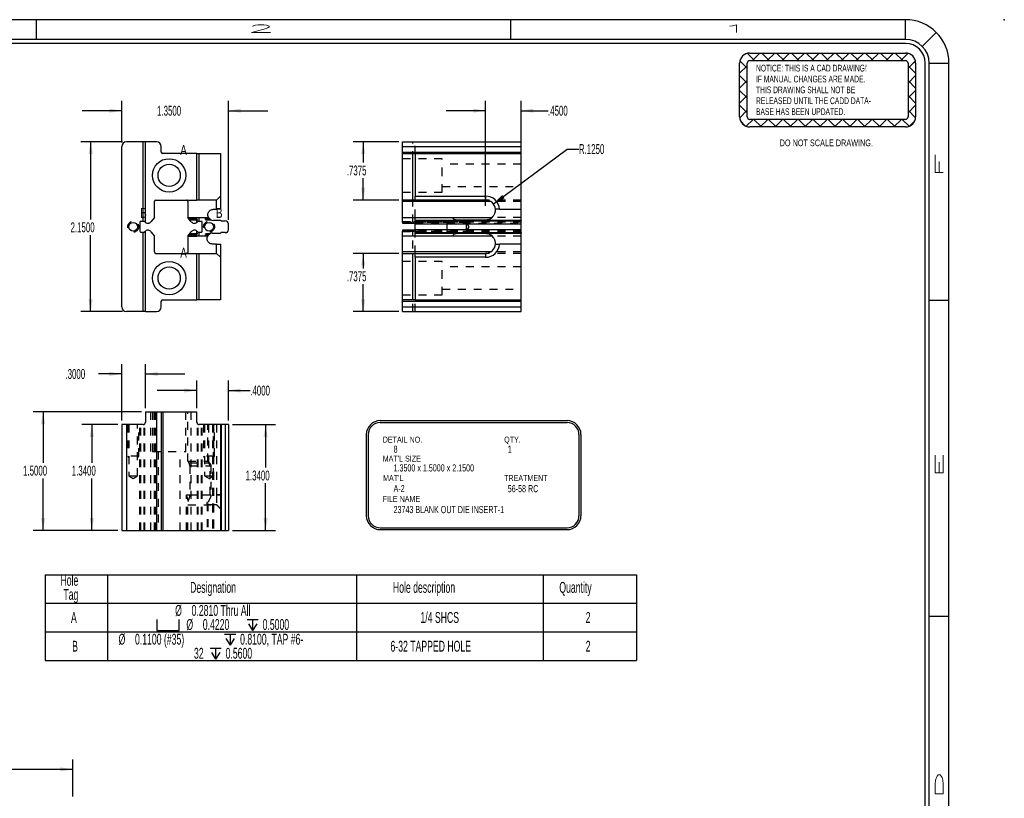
# Model space of a CAD drawing. Header units: inches. Extents: x 1802 to 2468, y -253 to -72.
# Tile 256 of 256: x 2129 to 2141, y -169 to -160. Entities that reach past the tile are written whole.
import ezdxf

# ---------------------------------------------------------------- set-up
doc = ezdxf.new("R2010")
doc.units = ezdxf.units.IN
doc.header["$LTSCALE"] = 0.5
doc.header["$MEASUREMENT"] = 0
doc.linetypes.add('HIDDEN', pattern=[0.225, 0.15, -0.075])
for name, color, linetype in [('DSS-M-S', 53, 'Continuous'), ('SID-M-D', 42, 'Continuous'), ('SID-M-H', 4, 'HIDDEN'), ('SID-M-M', 233, 'Continuous'), ('SID-M-S', 105, 'Continuous')]:
    doc.layers.add(name, color=color, linetype=linetype)
doc.styles.add('R', font='ROMAND.SHX')
doc.styles.add('SLDTEXTSTYLE0', font='TXT', dxfattribs={"width": 0.595745})
doc.styles.add('SLDTEXTSTYLE1', font='TXT', dxfattribs={"width": 0.744681})

# ---------------------------------------------------------------- blocks, each defined once
blk = doc.blocks.new('SW_SYMBOL_HOLE_SPOT')
at = {"layer": 'SID-M-D', "color": 0}
for p, q in [((0, 34.4), (0, 3)), ((63, 3), (63, 34.4)), ((0, 3), (63, 3))]:
    blk.add_line(p, q, dxfattribs=at)
blk = doc.blocks.new('SW_SYMBOL_HOLE_DEPTH')
at = {"layer": 'SID-M-D', "color": 0}
for p, q in [((0, 34.4), (31.5, 34.4)), ((15.7, 34.4), (15.7, 3)), ((3.9, 21.9), (15.7, 3)), ((27.6, 21.9), (15.7, 3))]:
    blk.add_line(p, q, dxfattribs=at)
blk = doc.blocks.new('SW_NOTE_0')
at = {"layer": 'DSS-M-S', "color": 0, "insert": (0, 0.11), "char_height": 0.08504, "attachment_point": 1, "style": 'SLDTEXTSTYLE0'}
blk.add_mtext('RELEASED UNTIL THE CADD DATA-', dxfattribs=at)
blk = doc.blocks.new('SW_NOTE_0_1')
at = {"layer": 'DSS-M-S', "color": 0, "insert": (0, 0.11), "char_height": 0.08504, "attachment_point": 1, "style": 'SLDTEXTSTYLE0'}
blk.add_mtext('BASE HAS BEEN UPDATED.', dxfattribs=at)
blk = doc.blocks.new('SW_NOTE_0_2')
at = {"layer": 'DSS-M-S', "color": 0, "insert": (0.872, 0.11), "char_height": 0.08504, "attachment_point": 2, "style": 'SLDTEXTSTYLE1'}
blk.add_mtext('DO NOT SCALE DRAWING.', dxfattribs=at)
blk = doc.blocks.new('SW_NOTE_0_3')
at = {"layer": 'DSS-M-S', "color": 0, "insert": (0, 0.11), "char_height": 0.08504, "attachment_point": 1, "style": 'SLDTEXTSTYLE0'}
blk.add_mtext('THIS DRAWING SHALL NOT BE', dxfattribs=at)
blk = doc.blocks.new('SW_NOTE_0_4')
at = {"layer": 'DSS-M-S', "color": 0, "insert": (0, 0.11), "char_height": 0.08504, "attachment_point": 1, "style": 'SLDTEXTSTYLE0'}
blk.add_mtext('IF MANUAL CHANGES ARE MADE.', dxfattribs=at)
blk = doc.blocks.new('SW_NOTE_0_5')
at = {"layer": 'DSS-M-S', "color": 0, "insert": (0, 0.11), "char_height": 0.08504, "attachment_point": 1, "style": 'SLDTEXTSTYLE0'}
blk.add_mtext('NOTICE: THIS IS A CAD DRAWING!', dxfattribs=at)
blk = doc.blocks.new('DMBLK256')
at = {"layer": 'DSS-M-S', "color": 8}
for p, q in [((-0.89, 0.409), (-0.982, 0.501)), ((-0.949, 0.505), (1.022, 0.505)), ((-0.916, 0.409), (-0.82, 0.505)), ((-0.702, 0.409), (-0.798, 0.505)), ((-0.728, 0.409), (-0.633, 0.505)), ((-0.514, 0.409), (-0.61, 0.505)), ((-0.54, 0.409), (-0.445, 0.505)), ((-0.327, 0.409), (-0.422, 0.505)), ((-0.352, 0.409), (-0.257, 0.505)), ((-0.139, 0.409), (-0.234, 0.505)), ((-0.165, 0.409), (-0.069, 0.505)), ((0.049, 0.409), (-0.046, 0.505)), ((0.023, 0.409), (0.119, 0.505)), ((0.237, 0.409), (0.142, 0.505)), ((0.211, 0.409), (0.307, 0.505)), ((0.425, 0.409), (0.329, 0.505)), ((0.399, 0.409), (0.495, 0.505)), ((0.613, 0.409), (0.517, 0.505)), ((0.587, 0.409), (0.683, 0.505)), ((0.801, 0.409), (0.705, 0.505)), ((0.775, 0.409), (0.871, 0.505)), ((0.989, 0.409), (0.893, 0.505)), ((0.963, 0.409), (1.054, 0.501)), ((-1.077, -0.303), (-1.077, 0.377)), ((-0.981, 0.312), (-1.074, 0.405)), ((-0.981, -0.303), (-0.981, 0.377)), ((-0.949, 0.409), (1.022, 0.409)), ((1.054, 0.312), (1.147, 0.405)), ((1.054, 0.377), (1.054, -0.303)), ((1.15, 0.377), (1.15, -0.303)), ((-1.077, 0.248), (-0.981, 0.344)), ((1.15, 0.248), (1.054, 0.344)), ((-0.981, 0.124), (-1.077, 0.22)), ((-1.077, 0.06), (-0.981, 0.156)), ((1.054, 0.124), (1.15, 0.22)), ((1.15, 0.06), (1.054, 0.156)), ((-0.981, -0.064), (-1.077, 0.032)), ((1.054, -0.064), (1.15, 0.032)), ((-1.077, -0.128), (-0.981, -0.032)), ((1.15, -0.128), (1.054, -0.032)), ((-0.981, -0.251), (-1.077, -0.156)), ((-1.076, -0.315), (-0.981, -0.22)), ((1.054, -0.251), (1.15, -0.156)), ((1.149, -0.315), (1.054, -0.22)), ((-1.001, -0.42), (-1.066, -0.355)), ((-0.995, -0.422), (-0.908, -0.335)), ((1.022, -0.335), (-0.949, -0.335)), ((-0.802, -0.431), (-0.898, -0.335)), ((-0.816, -0.431), (-0.721, -0.335)), ((-0.614, -0.431), (-0.71, -0.335)), ((-0.628, -0.431), (-0.533, -0.335)), ((-0.426, -0.431), (-0.522, -0.335)), ((-0.44, -0.431), (-0.345, -0.335)), ((-0.239, -0.431), (-0.334, -0.335)), ((-0.252, -0.431), (-0.157, -0.335)), ((-0.051, -0.431), (-0.146, -0.335)), ((-0.065, -0.431), (0.031, -0.335)), ((0.137, -0.431), (0.042, -0.335)), ((0.123, -0.431), (0.219, -0.335)), ((0.325, -0.431), (0.23, -0.335)), ((0.311, -0.431), (0.407, -0.335)), ((0.513, -0.431), (0.417, -0.335)), ((0.499, -0.431), (0.595, -0.335)), ((0.701, -0.431), (0.605, -0.335)), ((0.687, -0.431), (0.783, -0.335)), ((0.889, -0.431), (0.793, -0.335)), ((0.875, -0.431), (0.971, -0.335)), ((1.068, -0.422), (0.981, -0.335)), ((1.074, -0.42), (1.139, -0.355)), ((1.022, -0.431), (-0.949, -0.431))]:
    blk.add_line(p, q, dxfattribs=at)
for centre, radius, start, end in [((-0.949, 0.377), 0.128, 90, 180), ((1.022, 0.377), 0.128, 0, 90), ((-0.949, 0.377), 0.0319, 90, 180), ((1.022, 0.377), 0.0319, 0, 90), ((-0.949, -0.303), 0.128, 180, 270), ((-0.949, -0.303), 0.0319, 180, 270), ((1.022, -0.303), 0.0319, 270, 0), ((1.022, -0.303), 0.128, 270, 0)]:
    blk.add_arc(centre, radius, start, end, dxfattribs=at)
at = {"layer": 'DSS-M-S', "color": 154}
for name, p in [('SW_NOTE_0_5', (-0.87, 0.246)), ('SW_NOTE_0_4', (-0.87, 0.108)), ('SW_NOTE_0_3', (-0.87, -0.029)), ('SW_NOTE_0', (-0.87, -0.167)), ('SW_NOTE_0_1', (-0.87, -0.305)), ('SW_NOTE_0_2', (-0.852, -0.7))]:
    blk.add_blockref(name, p, dxfattribs=at)
blk = doc.blocks.new('*U9')
at = {"layer": 'SID-M-D'}
blk.add_point((1.25, 22.55), dxfattribs=at)
at = {"layer": 'SID-M-S'}
for p, q in [((0, 22.55), (-34, 22.55)), ((-11, 22.55), (-11, 22.3)), ((-5, 22.55), (-5, 22.3)), ((0, 22.3), (0, 22.55)), ((0.212, 22.212), (0.389, 22.389)), ((0, 22.3), (-34, 22.3)), ((0, 22.25), (-34, 22.25)), ((0.25, 0), (0.25, 22)), ((0.3, 0), (0.3, 22)), ((0.3, 22), (0.55, 22)), ((0.55, 0), (0.55, 22)), ((0.3, 19), (0.55, 19)), ((0.3, 15), (0.55, 15))]:
    blk.add_line(p, q, dxfattribs=at)
for radius, start in [(0.55, 360), (0.3, 360), (0.25, 0)]:
    blk.add_arc((0, 22), radius, start, 90, dxfattribs=at)
blk.add_blockref('DMBLK256', (-1.022, 21.623), dxfattribs=at)
at = {"layer": 'SID-M-D', "style": 'R', "width": 4}
for s, p in [('2', (-8.327, 22.386)), ('1', (-2.327, 22.386))]:
    blk.add_text(s, height=0.1, dxfattribs=at).set_placement(p)
for s, p in [('F', (0.476, 20.547)), ('E', (0.476, 16.743)), ('D', (0.476, 12.681))]:
    blk.add_text(s, height=0.1, rotation=90, dxfattribs=at).set_placement(p)

msp = doc.modelspace()

# ---------------------------------------------------------------- linework, layer by layer
at = {"layer": 'SID-M-D'}
for p, q in [((2130.02959, -161.10279), (2130.02959, -160.57409)), ((2131.37959, -162.08279), (2131.37959, -160.57409)), ((2134.6339, -161.90529), (2134.6339, -160.57409)), ((2135.0839, -161.10279), (2135.0839, -160.57409)), ((2130.02959, -160.69909), (2129.52959, -160.69909)), ((2131.37959, -160.69909), (2131.87959, -160.69909)), ((2134.6339, -160.69909), (2134.1339, -160.69909)), ((2135.0839, -160.69909), (2135.42368, -160.69909)), ((2130.03959, -161.09279), (2129.51089, -161.09279)), ((2129.63589, -161.09279), (2129.63589, -162.07584)), ((2133.5339, -161.09279), (2132.96009, -161.09279)), ((2133.08509, -161.09279), (2133.08509, -161.35635)), ((2134.73402, -161.88044), (2135.66515, -161.18436)), ((2135.66515, -161.18436), (2135.81515, -161.18436)), ((2133.08509, -161.83029), (2133.08509, -161.55479)), ((2133.5339, -161.83029), (2132.96009, -161.83029)), ((2129.63589, -163.24279), (2129.63589, -162.27427)), ((2133.5339, -162.50529), (2132.96009, -162.50529)), ((2133.08509, -162.50529), (2133.08509, -162.69617)), ((2133.08509, -163.24279), (2133.08509, -162.89461)), ((2130.03959, -163.24279), (2129.51089, -163.24279)), ((2133.5339, -163.24279), (2132.96009, -163.24279)), ((2130.02959, -164.62346), (2130.02959, -163.90725)), ((2130.32959, -164.46346), (2130.32959, -163.90725)), ((2130.02959, -164.03225), (2129.7334, -164.03225)), ((2130.32959, -164.03225), (2130.82959, -164.03225)), ((2130.97959, -164.46346), (2130.97959, -164.11672)), ((2131.37959, -164.62346), (2131.37959, -164.11672)), ((2130.97959, -164.24172), (2130.47959, -164.24172)), ((2131.37959, -164.24172), (2131.65609, -164.24172)), ((2130.27959, -164.51346), (2128.90996, -164.51346)), ((2129.03496, -164.51346), (2129.03496, -165.15663)), ((2129.97959, -164.67346), (2129.52607, -164.67346)), ((2129.65107, -164.67346), (2129.65107, -165.15663)), ((2131.42959, -164.67346), (2131.97525, -164.67346)), ((2131.85025, -164.67346), (2131.85025, -165.21819)), ((2129.03496, -166.01346), (2129.03496, -165.35507)), ((2129.65107, -166.01346), (2129.65107, -165.35507)), ((2131.85025, -166.01346), (2131.85025, -165.41663)), ((2129.97959, -166.01346), (2128.90996, -166.01346)), ((2129.97959, -166.01346), (2129.52607, -166.01346)), ((2131.42959, -166.01346), (2131.97525, -166.01346)), ((2129.40967, -169.38005), (2129.40967, -168.91346)), ((2129.40967, -169.03846), (2127.73266, -169.03846))]:
    msp.add_line(p, q, dxfattribs=at)
at = {"layer": 'SID-M-D', "color": 0}
for p, q in [((2129.06156, -166.57466), (2129.06156, -166.93338)), ((2129.06156, -166.57466), (2129.84897, -166.57466)), ((2129.84897, -166.57466), (2129.84897, -166.93338)), ((2129.84897, -166.57466), (2132.99857, -166.57466)), ((2132.99857, -166.57466), (2132.99857, -166.93338)), ((2132.99857, -166.57466), (2135.36078, -166.57466)), ((2135.36078, -166.57466), (2135.36078, -166.93338)), ((2135.36078, -166.57466), (2136.54188, -166.57466)), ((2136.54188, -166.57466), (2136.54188, -166.93338)), ((2129.06156, -166.93338), (2129.84897, -166.93338)), ((2129.06156, -166.93338), (2129.06156, -167.29763)), ((2129.84897, -166.93338), (2132.99857, -166.93338)), ((2129.84897, -166.93338), (2129.84897, -167.29763)), ((2132.99857, -166.93338), (2135.36078, -166.93338)), ((2132.99857, -166.93338), (2132.99857, -167.29763)), ((2135.36078, -166.93338), (2136.54188, -166.93338)), ((2135.36078, -166.93338), (2135.36078, -167.29763)), ((2136.54188, -166.93338), (2136.54188, -167.29763)), ((2129.06156, -167.29763), (2129.06156, -167.66189)), ((2129.06156, -167.29763), (2129.84897, -167.29763)), ((2129.84897, -167.29763), (2129.84897, -167.66189)), ((2129.84897, -167.29763), (2132.99857, -167.29763)), ((2132.99857, -167.29763), (2132.99857, -167.66189)), ((2132.99857, -167.29763), (2135.36078, -167.29763)), ((2135.36078, -167.29763), (2135.36078, -167.66189)), ((2135.36078, -167.29763), (2136.54188, -167.29763)), ((2136.54188, -167.29763), (2136.54188, -167.66189)), ((2129.06156, -167.66189), (2129.84897, -167.66189)), ((2129.84897, -167.66189), (2132.99857, -167.66189)), ((2132.99857, -167.66189), (2135.36078, -167.66189)), ((2135.36078, -167.66189), (2136.54188, -167.66189))]:
    msp.add_line(p, q, dxfattribs=at)
at = {"layer": 'SID-M-D'}
for points in [[(2130.02959, -160.69909), (2129.87359, -160.67309), (2129.87359, -160.72509)], [(2131.37959, -160.69909), (2131.53559, -160.72509), (2131.53559, -160.67309)], [(2134.6339, -160.69909), (2134.4779, -160.67309), (2134.4779, -160.72509)], [(2135.0839, -160.69909), (2135.2399, -160.72509), (2135.2399, -160.67309)], [(2129.63589, -161.09279), (2129.60989, -161.24879), (2129.66189, -161.24879)], [(2133.08509, -161.09279), (2133.05909, -161.24879), (2133.11109, -161.24879)], [(2133.08509, -161.83029), (2133.11109, -161.67429), (2133.05909, -161.67429)], [(2134.73402, -161.88044), (2134.87453, -161.80786), (2134.8434, -161.76621)], [(2133.08509, -162.50529), (2133.05909, -162.66129), (2133.11109, -162.66129)], [(2129.63589, -163.24279), (2129.66189, -163.08679), (2129.60989, -163.08679)], [(2133.08509, -163.24279), (2133.11109, -163.08679), (2133.05909, -163.08679)], [(2130.02959, -164.03225), (2129.87359, -164.00625), (2129.87359, -164.05825)], [(2130.32959, -164.03225), (2130.48559, -164.05825), (2130.48559, -164.00625)], [(2130.97959, -164.24172), (2130.82359, -164.21572), (2130.82359, -164.26772)], [(2131.37959, -164.24172), (2131.53559, -164.26772), (2131.53559, -164.21572)], [(2129.03496, -164.51346), (2129.00896, -164.66946), (2129.06096, -164.66946)], [(2129.65107, -164.67346), (2129.62507, -164.82946), (2129.67707, -164.82946)], [(2131.85025, -164.67346), (2131.82425, -164.82946), (2131.87625, -164.82946)], [(2129.03496, -166.01346), (2129.06096, -165.85746), (2129.00896, -165.85746)], [(2129.65107, -166.01346), (2129.67707, -165.85746), (2129.62507, -165.85746)], [(2131.85025, -166.01346), (2131.87625, -165.85746), (2131.82425, -165.85746)], [(2129.40967, -169.03846), (2129.25367, -169.01246), (2129.25367, -169.06446)]]:
    msp.add_solid(points, dxfattribs=at)
at = {"layer": 'SID-M-H'}
for p, q in [((2133.7139, -162.11318), (2133.7139, -161.09279)), ((2133.7439, -161.24279), (2133.7439, -161.09279)), ((2133.7439, -161.15279), (2135.0839, -161.15279)), ((2134.0839, -161.30679), (2133.5839, -161.30679)), ((2134.0839, -161.51779), (2134.0839, -161.30679)), ((2135.0839, -161.37729), (2134.0839, -161.37729)), ((2134.0839, -161.72879), (2134.0839, -161.51779)), ((2134.0839, -161.65829), (2135.0839, -161.65829)), ((2133.5839, -161.72879), (2134.0839, -161.72879)), ((2133.7439, -162.04979), (2133.7439, -161.83029)), ((2135.0839, -161.83029), (2134.6339, -161.83029)), ((2135.0839, -161.85029), (2134.70172, -161.85029)), ((2135.0839, -161.85029), (2134.70172, -161.85029)), ((2130.87984, -162.06625), (2131.13908, -162.06625)), ((2130.89072, -162.08029), (2131.15807, -162.08029)), ((2134.71567, -162.04979), (2134.71572, -162.04979)), ((2135.0839, -162.04979), (2134.71572, -162.04979)), ((2135.0839, -162.10434), (2133.5839, -162.10434)), ((2135.0839, -162.10434), (2133.5839, -162.10434)), ((2135.0839, -162.10419), (2133.73526, -162.10419)), ((2134.1439, -162.09879), (2133.7439, -162.09879)), ((2135.0839, -162.10029), (2133.7439, -162.10029)), ((2135.0839, -162.10419), (2133.7439, -162.10419)), ((2135.0839, -162.11029), (2133.7439, -162.11029)), ((2135.0839, -162.11029), (2133.7439, -162.11029)), ((2134.3939, -162.11279), (2133.7439, -162.11279)), ((2133.7439, -162.12372), (2135.0839, -162.12372)), ((2135.0839, -162.21185), (2133.7439, -162.21185)), ((2134.1649, -162.11279), (2134.1439, -162.09879)), ((2134.1439, -162.16779), (2134.1439, -162.18213)), ((2134.3939, -162.16779), (2134.3939, -162.11279)), ((2134.42695, -162.16779), (2134.3939, -162.11279)), ((2134.3939, -162.22279), (2134.3939, -162.16779)), ((2134.3939, -162.22279), (2134.42695, -162.16779)), ((2130.87984, -162.26933), (2131.12908, -162.26933)), ((2130.89072, -162.25529), (2131.14807, -162.25529)), ((2131.11758, -162.28603), (2131.11825, -162.28465)), ((2135.0839, -162.23123), (2133.5839, -162.23123)), ((2135.0839, -162.23123), (2133.5839, -162.23123)), ((2133.7139, -163.24279), (2133.7139, -162.22239)), ((2135.0839, -162.23138), (2133.73526, -162.23138)), ((2133.7439, -162.22279), (2134.3939, -162.22279)), ((2135.0839, -162.22529), (2133.7439, -162.22529)), ((2135.0839, -162.22529), (2133.7439, -162.22529)), ((2135.0839, -162.23138), (2133.7439, -162.23138)), ((2135.0839, -162.23529), (2133.7439, -162.23529)), ((2133.7439, -162.23679), (2134.1439, -162.23679)), ((2133.7439, -162.50529), (2133.7439, -162.28579)), ((2134.1439, -162.23679), (2134.1649, -162.22279)), ((2134.71572, -162.28579), (2134.71524, -162.28579)), ((2135.0839, -162.28579), (2134.71572, -162.28579)), ((2135.0839, -162.50529), (2134.6339, -162.50529)), ((2135.0839, -162.48529), (2134.70172, -162.48529)), ((2135.0839, -162.48529), (2134.70172, -162.48529)), ((2134.0839, -162.60679), (2133.5839, -162.60679)), ((2134.0839, -162.81779), (2134.0839, -162.60679)), ((2135.0839, -162.67729), (2134.0839, -162.67729)), ((2134.0839, -163.02879), (2134.0839, -162.81779)), ((2134.0839, -162.95829), (2135.0839, -162.95829)), ((2133.5839, -163.02879), (2134.0839, -163.02879)), ((2133.7439, -163.24279), (2133.7439, -163.09279)), ((2133.7439, -163.18279), (2135.0839, -163.18279)), ((2130.39983, -166.01346), (2130.39983, -164.51346)), ((2130.39983, -166.01346), (2130.39983, -164.51346)), ((2130.41859, -164.51346), (2130.41859, -165.01346)), ((2130.44209, -166.01346), (2130.44209, -164.51346)), ((2130.46209, -166.01346), (2130.46209, -164.51346)), ((2130.46209, -166.01346), (2130.46209, -164.51346)), ((2130.46959, -164.51346), (2130.46959, -166.01346)), ((2130.54959, -164.51346), (2130.54959, -166.01346)), ((2130.84059, -165.01346), (2130.84059, -164.51346)), ((2130.86709, -165.13846), (2130.86709, -164.51346)), ((2130.90936, -166.01346), (2130.90936, -164.51346)), ((2130.90936, -166.01346), (2130.90936, -164.51346)), ((2130.08959, -164.67346), (2130.08959, -166.01346)), ((2130.1063, -164.67346), (2130.1063, -165.07346)), ((2130.1203, -164.67346), (2130.1203, -165.32346)), ((2130.2303, -165.32346), (2130.2303, -164.67346)), ((2130.2443, -165.07346), (2130.2443, -164.67346)), ((2130.2603, -166.01346), (2130.2603, -164.67346)), ((2130.2703, -166.01346), (2130.2703, -164.67346)), ((2130.2703, -166.01346), (2130.2703, -164.67346)), ((2130.31273, -166.01346), (2130.31273, -164.67043)), ((2130.31273, -166.01346), (2130.31273, -164.67043)), ((2130.32066, -166.01346), (2130.32066, -164.66481)), ((2130.32066, -166.01346), (2130.32066, -164.66481)), ((2130.98852, -166.01346), (2130.98852, -164.66482)), ((2130.98852, -166.01346), (2130.98852, -164.66482)), ((2130.99645, -166.01346), (2130.99645, -164.67043)), ((2130.99645, -166.01346), (2130.99645, -164.67043)), ((2131.03888, -166.01346), (2131.03888, -164.67346)), ((2131.03888, -166.01346), (2131.03888, -164.67346)), ((2131.04888, -166.01346), (2131.04888, -164.67346)), ((2131.06488, -164.67346), (2131.06488, -165.07346)), ((2131.07888, -164.67346), (2131.07888, -165.32346)), ((2131.11733, -165.13846), (2131.11733, -164.67346)), ((2131.12733, -164.67346), (2131.12733, -165.13846)), ((2131.17959, -164.67346), (2131.17959, -166.01346)), ((2131.18888, -165.32346), (2131.18888, -164.67346)), ((2131.18959, -164.67346), (2131.18959, -166.01346)), ((2131.20288, -165.07346), (2131.20288, -164.67346)), ((2131.22959, -164.67346), (2131.22959, -165.56346)), ((2131.28959, -166.01346), (2131.28959, -164.67346)), ((2131.33959, -164.67346), (2131.33959, -166.01346)), ((2130.1063, -165.07346), (2130.1203, -165.09446)), ((2130.2303, -165.09446), (2130.2443, -165.07346)), ((2130.2443, -165.07346), (2130.24279, -165.07346)), ((2130.41859, -165.01346), (2130.84059, -165.01346)), ((2130.48909, -165.01346), (2130.48909, -166.01346)), ((2130.77009, -166.01346), (2130.77009, -165.01346)), ((2131.06488, -165.07346), (2131.07888, -165.09446)), ((2131.18888, -165.09446), (2131.20288, -165.07346)), ((2131.20288, -165.07346), (2131.20137, -165.07346)), ((2130.86709, -165.13846), (2131.11733, -165.13846)), ((2130.86709, -165.13846), (2130.87984, -165.15808)), ((2130.87984, -165.15808), (2131.12908, -165.15808)), ((2130.87984, -165.15808), (2131.13908, -165.15808)), ((2130.89072, -165.19664), (2131.14807, -165.19664)), ((2130.89072, -165.19664), (2130.89072, -165.56346)), ((2130.89072, -165.19664), (2131.15807, -165.19664)), ((2131.11733, -165.13846), (2131.12733, -165.13846)), ((2131.14807, -165.56346), (2131.14807, -165.19664)), ((2131.15807, -165.19664), (2131.15807, -165.56346)), ((2130.1203, -165.32346), (2130.2303, -165.32346)), ((2130.1203, -165.32346), (2130.1753, -165.3565)), ((2130.1753, -165.3565), (2130.2303, -165.32346)), ((2131.07888, -165.32346), (2131.18888, -165.32346)), ((2131.07888, -165.32346), (2131.13388, -165.3565)), ((2131.13388, -165.3565), (2131.18888, -165.32346)), ((2130.84709, -166.01346), (2130.84709, -165.56346)), ((2130.84709, -165.56346), (2131.22959, -165.56346)), ((2130.84709, -165.56346), (2131.22959, -165.56346)), ((2130.84709, -166.01346), (2130.84709, -165.56346)), ((2130.89072, -165.56346), (2131.14807, -165.56346)), ((2130.89072, -165.56346), (2131.15807, -165.56346)), ((2131.22959, -165.56346), (2131.27959, -165.56346)), ((2131.22959, -165.56346), (2131.22959, -165.68823)), ((2131.27959, -165.56346), (2131.22959, -165.56346)), ((2130.86709, -166.01346), (2130.86709, -165.63128)), ((2130.86709, -165.68846), (2131.15001, -165.68846)), ((2131.10959, -165.67156), (2131.10959, -166.01346)), ((2131.11959, -165.67101), (2131.11959, -166.01346)), ((2131.15001, -165.68846), (2131.15837, -165.68846)), ((2131.22959, -165.68823), (2131.17959, -165.68823)), ((2131.17959, -165.68823), (2131.17959, -166.01346)), ((2131.18959, -165.68823), (2131.18959, -166.01346))]:
    msp.add_line(p, q, dxfattribs=at)
for centre in [(2130.1753, -162.16779), (2131.13388, -162.16779)]:
    msp.add_circle(centre, 0.069, dxfattribs=at)
for centre, major_axis, ratio, start_param, end_param in [((2130.84424, -165.19664), (0, 0.06), 0.77470337, 4.71238898, 5.41052068), ((2131.17959, -165.10032), (0, 0.08342), 0.83909963, 2.0455764, 2.33550084), ((2131.18959, -165.10032), (0, 0.08342), 0.83909963, 2.0455764, 2.33550084), ((2130.79388, -165.56346), (0, 0.125), 0.77470337, 3.99877314, 4.71238898)]:
    msp.add_ellipse(centre, major_axis=major_axis, ratio=ratio, start_param=start_param, end_param=end_param, dxfattribs=at)
for points, knots in [([(2131.15807, -162.08029), (2131.15744, -162.08), (2131.15624, -162.07944), (2131.14962, -162.07533), (2131.14404, -162.07139), (2131.14093, -162.06792), (2131.14019, -162.06709)], [0, 0, 0, 0, 0.3215695, 0.6141714, 0.90749122, 1, 1, 1, 1]), ([(2134.1439, -162.09879), (2134.1439, -162.09917), (2134.1439, -162.10217), (2134.1439, -162.10803), (2134.1439, -162.11651), (2134.1439, -162.12723), (2134.1439, -162.13972), (2134.1439, -162.15344), (2134.1439, -162.16779), (2134.1439, -162.16297), (2134.1439, -162.16779)], [0, 0, 0, 0, 0.06675205, 0.20007319, 0.33339432, 0.46671546, 0.60003659, 0.73335773, 0.86667886, 1, 1, 1, 1]), ([(2134.1439, -162.18213), (2134.1439, -162.19585), (2134.1439, -162.20835), (2134.1439, -162.21907), (2134.1439, -162.22754), (2134.1439, -162.23341), (2134.1439, -162.23641), (2134.1439, -162.23679), (2134.1439, -162.23671), (2134.1439, -162.23679)], [0, 0, 0, 0, 0.15382992, 0.30765983, 0.46148975, 0.61531966, 0.76914957, 0.92297949, 1, 1, 1, 1]), ([(2131.13514, -162.26382), (2131.13536, -162.26362), (2131.13838, -162.26074), (2131.14404, -162.25748), (2131.1479, -162.25537), (2131.14805, -162.2553), (2131.14807, -162.25529)], [0, 0, 0, 0, 0.032853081, 0.461183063, 0.929682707, 1, 1, 1, 1]), ([(2130.24279, -165.07346), (2130.23833, -165.07346), (2130.23112, -165.07346), (2130.22147, -165.07346), (2130.2098, -165.07346), (2130.19662, -165.07346), (2130.18251, -165.07346), (2130.16809, -165.07346), (2130.15398, -165.07346), (2130.1408, -165.07346), (2130.12913, -165.07346), (2130.11948, -165.07346), (2130.11226, -165.07346), (2130.10781, -165.07346), (2130.1063, -165.07346), (2130.10659, -165.07346), (2130.1063, -165.07346)], [0, 0, 0, 0, 0.07142427, 0.14285317, 0.21428208, 0.28571098, 0.35713988, 0.42856878, 0.49999768, 0.57142659, 0.64285549, 0.71428439, 0.78571329, 0.8571422, 0.9285711, 1, 1, 1, 1]), ([(2131.20136, -165.07346), (2131.19692, -165.07346), (2131.1897, -165.07346), (2131.18005, -165.07346), (2131.16838, -165.07346), (2131.1552, -165.07346), (2131.14109, -165.07346), (2131.12667, -165.07346), (2131.11256, -165.07346), (2131.09938, -165.07346), (2131.08771, -165.07346), (2131.07806, -165.07346), (2131.07085, -165.07346), (2131.06639, -165.07346), (2131.06488, -165.07346), (2131.06517, -165.07346), (2131.06488, -165.07346)], [0, 0, 0, 0, 0.071412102, 0.14284194, 0.214271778, 0.285701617, 0.357131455, 0.428561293, 0.499991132, 0.57142097, 0.642850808, 0.714280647, 0.785710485, 0.857140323, 0.928570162, 1, 1, 1, 1]), ([(2131.14807, -165.19664), (2131.14807, -165.1927), (2131.14728, -165.1889), (2131.14471, -165.18163), (2131.14301, -165.17828), (2131.13742, -165.16873), (2131.13314, -165.16311), (2131.12908, -165.15808)], [0, 0, 0, 0, 0.25, 0.25, 0.5, 0.5, 1, 1, 1, 1]), ([(2131.13908, -165.15808), (2131.14312, -165.1631), (2131.14743, -165.16875), (2131.15301, -165.17828), (2131.15473, -165.18168), (2131.15727, -165.18889), (2131.15807, -165.19279), (2131.15807, -165.19664)], [0, 0, 0, 0, 0.5, 0.5, 0.75, 0.75, 1, 1, 1, 1]), ([(2130.86709, -165.63128), (2130.86709, -165.62597), (2130.86626, -165.62055), (2130.86376, -165.60941), (2130.86206, -165.60369), (2130.85828, -165.59232), (2130.85617, -165.58661), (2130.85175, -165.5751), (2130.8494, -165.56923), (2130.84709, -165.56346)], [0, 0, 0, 0, 0.25, 0.25, 0.5, 0.5, 0.75, 0.75, 1, 1, 1, 1]), ([(2131.17959, -165.68823), (2131.17432, -165.68823), (2131.16915, -165.68827), (2131.159, -165.68838), (2131.15398, -165.68844), (2131.13991, -165.68848), (2131.1315, -165.68827), (2131.1218, -165.68645), (2131.11898, -165.68557), (2131.11452, -165.68319), (2131.11282, -165.68168), (2131.11046, -165.67793), (2131.10983, -165.67575), (2131.10946, -165.67076), (2131.10975, -165.66794), (2131.11165, -165.65892), (2131.11435, -165.6519), (2131.12107, -165.63696), (2131.12514, -165.62893), (2131.13359, -165.61195), (2131.13795, -165.60314), (2131.14343, -165.58891), (2131.14507, -165.58398), (2131.14738, -165.57392), (2131.14807, -165.56868), (2131.14807, -165.56346)], [0, 0, 0, 0, 0.0625, 0.0625, 0.125, 0.125, 0.25, 0.25, 0.3125, 0.3125, 0.375, 0.375, 0.4375, 0.4375, 0.5, 0.5, 0.625, 0.625, 0.75, 0.75, 0.875, 0.875, 0.9375, 0.9375, 1, 1, 1, 1]), ([(2131.15807, -165.56346), (2131.15807, -165.56869), (2131.1574, -165.57382), (2131.15508, -165.58392), (2131.15345, -165.58885), (2131.148, -165.60303), (2131.14358, -165.61195), (2131.13516, -165.6289), (2131.13112, -165.63686), (2131.12433, -165.65196), (2131.12167, -165.65884), (2131.11974, -165.66797), (2131.11947, -165.67075), (2131.11982, -165.67571), (2131.12047, -165.67794), (2131.12279, -165.68165), (2131.12446, -165.68315), (2131.12893, -165.68555), (2131.13172, -165.68643), (2131.13817, -165.68765), (2131.14192, -165.68802), (2131.15008, -165.68842), (2131.15449, -165.68847), (2131.16398, -165.68844), (2131.1689, -165.68838), (2131.17905, -165.68827), (2131.18432, -165.68823), (2131.18959, -165.68823)], [0, 0, 0, 0, 0.0625, 0.0625, 0.125, 0.125, 0.25, 0.25, 0.375, 0.375, 0.5, 0.5, 0.5625, 0.5625, 0.625, 0.625, 0.6875, 0.6875, 0.75, 0.75, 0.8125, 0.8125, 0.875, 0.875, 0.9375, 0.9375, 1, 1, 1, 1])]:
    msp.add_open_spline(points, degree=3, knots=knots, dxfattribs=at)
for points in [[(2130.99645, -164.67043), (2130.9932, -164.66884), (2130.99041, -164.66667), (2130.98852, -164.66482)], [(2131.22959, -165.68823), (2131.24625, -165.70492), (2131.26292, -165.72161), (2131.27959, -165.7383)]]:
    msp.add_open_spline(points, degree=3, dxfattribs=at)
at = {"layer": 'SID-M-M'}
for p, q in [((2133.29944, -164.62316), (2135.66543, -164.62316)), ((2133.29944, -164.64816), (2135.66543, -164.64816)), ((2133.12444, -164.79816), (2133.12444, -165.82869)), ((2133.14944, -164.79816), (2133.14944, -165.82869)), ((2135.81543, -164.79816), (2135.81543, -165.82869)), ((2135.84043, -164.79816), (2135.84043, -165.82869)), ((2133.29944, -165.97869), (2135.66543, -165.97869)), ((2133.29944, -166.00369), (2135.66543, -166.00369))]:
    msp.add_line(p, q, dxfattribs=at)
for centre, radius, start, end in [((2133.29944, -164.79816), 0.175, 90, 180), ((2133.29944, -164.79816), 0.15, 90, 180), ((2135.66543, -164.79816), 0.175, 0, 90), ((2135.66543, -164.79816), 0.15, 0, 90), ((2133.29944, -165.82869), 0.175, 180, 270), ((2133.29944, -165.82869), 0.15, 180, 270), ((2135.66543, -165.82869), 0.15, 270, 0), ((2135.66543, -165.82869), 0.175, 270, 0)]:
    msp.add_arc(centre, radius, start, end, dxfattribs=at)
at = {"layer": 'SID-M-S'}
for p, q in [((2130.29959, -161.09279), (2130.08959, -161.09279)), ((2130.29959, -162.10029), (2130.29959, -161.09279)), ((2130.32959, -161.09279), (2130.29959, -161.09279)), ((2130.32959, -162.11318), (2130.32959, -161.09279)), ((2130.46959, -161.09279), (2130.32959, -161.09279)), ((2133.5839, -161.09279), (2135.0839, -161.09279)), ((2133.5839, -161.15279), (2133.5839, -161.09279)), ((2135.0839, -161.15279), (2135.0839, -161.09279)), ((2130.02959, -163.18279), (2130.02959, -161.15279)), ((2130.52959, -161.22279), (2130.52959, -161.15279)), ((2133.5839, -161.15279), (2135.0839, -161.15279)), ((2133.5839, -161.22279), (2133.5839, -161.15279)), ((2133.5839, -161.22279), (2135.0839, -161.22279)), ((2133.5839, -161.24279), (2133.5839, -161.22279)), ((2135.0839, -161.22279), (2135.0839, -161.15279)), ((2135.0839, -161.24279), (2135.0839, -161.22279)), ((2130.97959, -161.24279), (2130.54959, -161.24279)), ((2130.97959, -161.83029), (2130.97959, -161.24279)), ((2130.97959, -161.24279), (2131.00959, -161.24279)), ((2131.00959, -161.83029), (2131.00959, -161.24279)), ((2131.00959, -161.24279), (2131.27959, -161.24279)), ((2131.27959, -161.24279), (2131.27959, -161.78029)), ((2133.5839, -161.83029), (2133.5839, -161.24279)), ((2133.5839, -161.24279), (2133.7139, -161.24279)), ((2133.7139, -161.83029), (2133.7139, -161.24279)), ((2133.7139, -161.24279), (2133.7439, -161.24279)), ((2133.7439, -161.24279), (2133.7439, -161.78029)), ((2133.7439, -161.24279), (2135.0839, -161.24279)), ((2135.0839, -161.94779), (2135.0839, -161.24279)), ((2130.46209, -161.83029), (2130.97959, -161.83029)), ((2131.00959, -161.83029), (2130.97959, -161.83029)), ((2131.22959, -161.83029), (2131.00959, -161.83029)), ((2131.22959, -161.83029), (2131.27959, -161.78029)), ((2131.22959, -161.94779), (2131.22959, -161.83029)), ((2131.27959, -161.78029), (2131.27959, -161.94779)), ((2133.7139, -161.83029), (2133.5839, -161.83029)), ((2133.5839, -161.85029), (2133.5839, -161.83029)), ((2133.7439, -161.83029), (2133.7139, -161.83029)), ((2133.7439, -161.78029), (2134.6339, -161.78029)), ((2133.7439, -161.83029), (2133.7439, -161.78029)), ((2134.6339, -161.83029), (2133.7439, -161.83029)), ((2134.6339, -161.78029), (2134.6339, -161.83029)), ((2130.44209, -162.04979), (2130.44209, -161.85029)), ((2130.86709, -161.85029), (2130.86709, -162.04979)), ((2131.18959, -161.94779), (2131.22959, -161.94779)), ((2133.5839, -162.04979), (2133.5839, -161.85029)), ((2134.70172, -161.85029), (2133.5839, -161.85029)), ((2134.80874, -161.94779), (2135.0839, -161.94779)), ((2135.0839, -162.08779), (2135.0839, -161.94779)), ((2130.44209, -162.04979), (2130.39983, -162.10434)), ((2130.90936, -162.10434), (2130.86709, -162.04979)), ((2130.86709, -162.04979), (2130.97959, -162.04979)), ((2130.97959, -162.11318), (2130.97959, -162.04979)), ((2130.97959, -162.04979), (2131.00959, -162.04979)), ((2131.00959, -162.10029), (2131.00959, -162.04979)), ((2131.00959, -162.04979), (2131.12733, -162.04979)), ((2131.28093, -162.08779), (2131.18959, -162.08779)), ((2131.28959, -162.09279), (2131.33959, -162.09279)), ((2133.5839, -162.11318), (2133.5839, -162.04979)), ((2133.5839, -162.04979), (2133.7139, -162.04979)), ((2133.7139, -162.11318), (2133.7139, -162.04979)), ((2133.7139, -162.04979), (2133.7439, -162.04979)), ((2133.7439, -162.04979), (2134.2089, -162.04979)), ((2133.7439, -162.08779), (2133.7439, -162.04979)), ((2135.0839, -162.08779), (2133.7439, -162.08779)), ((2133.7439, -162.08779), (2133.7439, -162.09279)), ((2133.7439, -162.09279), (2133.7439, -162.13279)), ((2133.7439, -162.09279), (2135.0839, -162.09279)), ((2134.2089, -162.04979), (2134.22852, -162.06625)), ((2134.2089, -162.04979), (2134.71567, -162.04979)), ((2134.26709, -162.08029), (2134.6339, -162.08029)), ((2135.0839, -162.08779), (2135.0839, -162.09279)), ((2135.0839, -162.13279), (2135.0839, -162.09279)), ((2130.2603, -162.11029), (2130.2603, -162.22529)), ((2130.29959, -162.10029), (2130.2703, -162.10029)), ((2130.31273, -162.10029), (2130.29959, -162.10029)), ((2131.00959, -162.10029), (2130.99645, -162.10029)), ((2131.03888, -162.10029), (2131.00959, -162.10029)), ((2131.04888, -162.22529), (2131.04888, -162.11029)), ((2131.37959, -162.20279), (2131.37959, -162.13279)), ((2133.5839, -162.11318), (2133.5839, -162.12372)), ((2133.7139, -162.11318), (2133.5839, -162.11318)), ((2133.5839, -162.12372), (2133.7439, -162.12372)), ((2133.7439, -162.21185), (2133.5839, -162.21185)), ((2133.5839, -162.21185), (2133.5839, -162.22239)), ((2133.7439, -162.10419), (2133.73526, -162.10419)), ((2133.7439, -162.10029), (2133.74087, -162.10029)), ((2133.7439, -162.20279), (2133.7439, -162.13279)), ((2133.7439, -162.13279), (2135.0839, -162.13279)), ((2133.7439, -162.20279), (2133.7439, -162.24279)), ((2133.7439, -162.20279), (2135.0839, -162.20279)), ((2135.0839, -162.20279), (2135.0839, -162.13279)), ((2135.0839, -162.24279), (2135.0839, -162.20279)), ((2130.2703, -162.23529), (2130.29959, -162.23529)), ((2130.29959, -163.24279), (2130.29959, -162.23529)), ((2130.29959, -162.23529), (2130.31273, -162.23529)), ((2130.32959, -163.24279), (2130.32959, -162.22239)), ((2130.39983, -162.23123), (2130.44209, -162.28579)), ((2130.44209, -162.48529), (2130.44209, -162.28579)), ((2130.86709, -162.28579), (2130.90936, -162.23123)), ((2130.86709, -162.28579), (2130.97959, -162.28579)), ((2130.86709, -162.28579), (2130.86709, -162.48529)), ((2130.97959, -162.28579), (2130.97959, -162.22239)), ((2131.00959, -162.28579), (2130.97959, -162.28579)), ((2130.99645, -162.23529), (2131.00959, -162.23529)), ((2131.00959, -162.28579), (2131.00959, -162.23529)), ((2131.00959, -162.23529), (2131.03888, -162.23529)), ((2131.11733, -162.28579), (2131.00959, -162.28579)), ((2131.17959, -162.24779), (2131.28093, -162.24779)), ((2131.33959, -162.24279), (2131.28959, -162.24279)), ((2133.5839, -162.22239), (2133.7139, -162.22239)), ((2133.5839, -162.28579), (2133.5839, -162.22239)), ((2133.7139, -162.28579), (2133.5839, -162.28579)), ((2133.5839, -162.48529), (2133.5839, -162.28579)), ((2133.7139, -162.28579), (2133.7139, -162.22239)), ((2133.7439, -162.28579), (2133.7139, -162.28579)), ((2133.7439, -162.23138), (2133.73526, -162.23138)), ((2133.74087, -162.23529), (2133.7439, -162.23529)), ((2133.7439, -162.24279), (2135.0839, -162.24279)), ((2133.7439, -162.24279), (2133.7439, -162.24779)), ((2133.7439, -162.24779), (2135.0839, -162.24779)), ((2133.7439, -162.28579), (2133.7439, -162.24779)), ((2134.2089, -162.28579), (2133.7439, -162.28579)), ((2134.22852, -162.26933), (2134.2089, -162.28579)), ((2134.71524, -162.28579), (2134.2089, -162.28579)), ((2134.6339, -162.25529), (2134.26709, -162.25529)), ((2135.0839, -162.24279), (2135.0839, -162.24779)), ((2135.0839, -162.38779), (2135.0839, -162.24779)), ((2131.22959, -162.38779), (2131.17959, -162.38779)), ((2131.22959, -162.50529), (2131.22959, -162.38779)), ((2131.27959, -162.38779), (2131.27959, -162.55529)), ((2135.0839, -162.38779), (2134.80874, -162.38779)), ((2135.0839, -163.09279), (2135.0839, -162.38779)), ((2130.46209, -162.50529), (2130.97959, -162.50529)), ((2130.97959, -163.09279), (2130.97959, -162.50529)), ((2130.97959, -162.50529), (2131.00959, -162.50529)), ((2131.00959, -163.09279), (2131.00959, -162.50529)), ((2131.00959, -162.50529), (2131.22959, -162.50529)), ((2131.27959, -162.55529), (2131.22959, -162.50529)), ((2131.27959, -162.55529), (2131.27959, -163.09279)), ((2133.5839, -162.50529), (2133.5839, -162.48529)), ((2134.70172, -162.48529), (2133.5839, -162.48529)), ((2133.5839, -163.09279), (2133.5839, -162.50529)), ((2133.5839, -162.50529), (2133.7139, -162.50529)), ((2133.7139, -163.09279), (2133.7139, -162.50529)), ((2133.7139, -162.50529), (2133.7439, -162.50529)), ((2133.7439, -162.50529), (2134.6339, -162.50529)), ((2133.7439, -162.55529), (2133.7439, -162.50529)), ((2133.7439, -162.55529), (2133.7439, -163.09279)), ((2134.6339, -162.55529), (2133.7439, -162.55529)), ((2134.6339, -162.50529), (2134.6339, -162.55529)), ((2130.52959, -163.18279), (2130.52959, -163.11279)), ((2130.54959, -163.09279), (2130.97959, -163.09279)), ((2131.00959, -163.09279), (2130.97959, -163.09279)), ((2131.27959, -163.09279), (2131.00959, -163.09279)), ((2133.7139, -163.09279), (2133.5839, -163.09279)), ((2133.5839, -163.11279), (2133.5839, -163.09279)), ((2133.5839, -163.11279), (2135.0839, -163.11279)), ((2133.5839, -163.18279), (2133.5839, -163.11279)), ((2133.5839, -163.18279), (2135.0839, -163.18279)), ((2133.5839, -163.24279), (2133.5839, -163.18279)), ((2133.7439, -163.09279), (2133.7139, -163.09279)), ((2133.7439, -163.09279), (2135.0839, -163.09279)), ((2135.0839, -163.11279), (2135.0839, -163.09279)), ((2135.0839, -163.18279), (2135.0839, -163.11279)), ((2135.0839, -163.24279), (2135.0839, -163.18279)), ((2130.29959, -163.24279), (2130.08959, -163.24279)), ((2130.32959, -163.24279), (2130.29959, -163.24279)), ((2130.32959, -163.24279), (2130.46959, -163.24279)), ((2133.5839, -163.24279), (2135.0839, -163.24279)), ((2130.32959, -164.51346), (2130.32959, -164.64346)), ((2130.32959, -164.51346), (2130.46959, -164.51346)), ((2130.46959, -164.51346), (2130.46959, -166.01346)), ((2130.46959, -164.51346), (2130.52959, -164.51346)), ((2130.52959, -164.51346), (2130.52959, -166.01346)), ((2130.52959, -164.51346), (2130.54959, -164.51346)), ((2130.54959, -164.51346), (2130.54959, -166.01346)), ((2130.54959, -164.51346), (2130.97959, -164.51346)), ((2130.97959, -164.64346), (2130.97959, -164.51346)), ((2130.02959, -164.67346), (2130.02959, -166.01346)), ((2130.08959, -164.67346), (2130.02959, -164.67346)), ((2130.08959, -164.67346), (2130.08959, -166.01346)), ((2130.29959, -164.67346), (2130.08959, -164.67346)), ((2131.27959, -164.67346), (2131.00959, -164.67346)), ((2131.27959, -164.67346), (2131.27959, -166.01346)), ((2131.27959, -164.67346), (2131.28093, -164.67346)), ((2131.28093, -164.67346), (2131.28093, -166.01346)), ((2131.28959, -164.67346), (2131.28093, -164.67346)), ((2131.28959, -164.67346), (2131.28959, -166.01346)), ((2131.33959, -164.67346), (2131.28959, -164.67346)), ((2131.33959, -164.67346), (2131.33959, -166.01346)), ((2131.37959, -164.67346), (2131.33959, -164.67346)), ((2131.37959, -164.67346), (2131.37959, -166.01346)), ((2130.02959, -166.01346), (2130.08959, -166.01346)), ((2130.08959, -166.01346), (2130.46959, -166.01346)), ((2130.46959, -166.01346), (2130.52959, -166.01346)), ((2130.52959, -166.01346), (2130.54959, -166.01346)), ((2130.54959, -166.01346), (2131.27959, -166.01346)), ((2131.27959, -166.01346), (2131.28093, -166.01346)), ((2131.28959, -166.01346), (2131.28093, -166.01346)), ((2131.28959, -166.01346), (2131.33959, -166.01346)), ((2131.33959, -166.01346), (2131.37959, -166.01346))]:
    msp.add_line(p, q, dxfattribs=at)
for centre, radius in [((2130.62959, -161.51779), 0.211), ((2130.62959, -161.51779), 0.1405), ((2130.1753, -162.16779), 0.055), ((2131.13388, -162.16779), 0.055), ((2130.62959, -162.81779), 0.211), ((2130.62959, -162.81779), 0.1405)]:
    msp.add_circle(centre, radius, dxfattribs=at)
for centre, radius, start, end in [((2130.08959, -161.15279), 0.06, 90, 180), ((2130.46959, -161.15279), 0.06, 0, 90), ((2130.54959, -161.22279), 0.02, 180, 270), ((2130.46209, -161.85029), 0.02, 90, 180), ((2134.6339, -161.95529), 0.175, 2.456286, 90), ((2134.6339, -161.95529), 0.125, 3.439813, 90), ((2131.18959, -162.01779), 0.07, 207.202894, 270), ((2131.28959, -162.08279), 0.01, 210, 270), ((2131.33959, -162.13279), 0.04, 0, 90), ((2130.2703, -162.11029), 0.01, 90, 180), ((2130.3603, -162.07372), 0.05, 232.107638, 322.234935), ((2130.3603, -162.26185), 0.05, 37.765065, 127.892362), ((2130.94888, -162.07372), 0.05, 217.765065, 307.891378), ((2130.94888, -162.26185), 0.05, 52.108622, 142.234935), ((2131.03888, -162.11029), 0.01, 0, 90), ((2131.33959, -162.20279), 0.04, 270, 0), ((2130.2703, -162.22529), 0.01, 180, 270), ((2131.03888, -162.22529), 0.01, 270, 0), ((2131.17959, -162.31779), 0.07, 90, 152.797106), ((2131.28959, -162.25279), 0.01, 90, 150), ((2134.6339, -162.38029), 0.175, 270, 357.543714), ((2134.6339, -162.38029), 0.125, 270, 356.560187), ((2130.46209, -162.48529), 0.02, 180, 270), ((2130.08959, -163.18279), 0.06, 180, 270), ((2130.46959, -163.18279), 0.06, 270, 0), ((2130.54959, -163.11279), 0.02, 90, 180), ((2130.29959, -164.64346), 0.03, 270, 0), ((2131.00959, -164.64346), 0.03, 180, 270)]:
    msp.add_arc(centre, radius, start, end, dxfattribs=at)
for points, knots in [([(2130.86709, -161.85029), (2130.86709, -161.84686), (2130.86626, -161.84392), (2130.86376, -161.83888), (2130.86206, -161.83679), (2130.85828, -161.83352), (2130.85617, -161.83231), (2130.85175, -161.8307), (2130.8494, -161.83029), (2130.84709, -161.83029)], [0, 0, 0, 0, 0.25, 0.25, 0.5, 0.5, 0.75, 0.75, 1, 1, 1, 1]), ([(2131.12747, -162.04996), (2131.12738, -162.04982), (2131.1237, -162.04407), (2131.11956, -162.02977), (2131.11919, -162.00669), (2131.1265, -161.98462), (2131.14045, -161.96634), (2131.15894, -161.95355), (2131.17629, -161.94828), (2131.18677, -161.94789), (2131.18959, -161.94779)], [0, 0, 0, 0, 0.0048007, 0.19950114, 0.35772095, 0.51679307, 0.65710981, 0.79727857, 0.94536988, 1, 1, 1, 1]), ([(2134.6339, -162.08029), (2134.63913, -162.08029), (2134.64426, -162.07996), (2134.65436, -162.07871), (2134.6593, -162.07778), (2134.67347, -162.07426), (2134.6824, -162.07089), (2134.69934, -162.06221), (2134.70731, -162.05695), (2134.7224, -162.04412), (2134.72928, -162.03675), (2134.73842, -162.02405), (2134.74119, -162.01964), (2134.74616, -162.01052), (2134.74838, -162.00573), (2134.75209, -161.9963), (2134.75359, -161.99163), (2134.756, -161.98249), (2134.75687, -161.97807), (2134.7581, -161.97001), (2134.75846, -161.96626), (2134.75886, -161.95977), (2134.75891, -161.957), (2134.75889, -161.95243), (2134.75882, -161.95071), (2134.75872, -161.94839), (2134.75868, -161.94779), (2134.75868, -161.94779)], [0, 0, 0, 0, 0.0625, 0.0625, 0.125, 0.125, 0.25, 0.25, 0.375, 0.375, 0.5, 0.5, 0.5625, 0.5625, 0.625, 0.625, 0.6875, 0.6875, 0.75, 0.75, 0.8125, 0.8125, 0.875, 0.875, 0.9375, 0.9375, 1, 1, 1, 1]), ([(2134.22852, -162.06625), (2134.23354, -162.07047), (2134.2392, -162.07385), (2134.24873, -162.07751), (2134.25213, -162.07851), (2134.25934, -162.0799), (2134.26323, -162.08029), (2134.26709, -162.08029)], [0, 0, 0, 0, 0.5, 0.5, 0.75, 0.75, 1, 1, 1, 1]), ([(2130.32959, -162.11318), (2130.32959, -162.11318), (2130.3286, -162.11245), (2130.32526, -162.10946), (2130.32294, -162.10716), (2130.32066, -162.10419)], [0, 0, 0, 0, 0.5, 0.5, 1, 1, 1, 1]), ([(2130.98852, -162.10419), (2130.98624, -162.10717), (2130.98392, -162.10946), (2130.98059, -162.11245), (2130.97959, -162.11318), (2130.97959, -162.11318)], [0, 0, 0, 0, 0.5, 0.5, 1, 1, 1, 1]), ([(2133.73526, -162.10419), (2133.73301, -162.10717), (2133.72995, -162.10946), (2133.72258, -162.11245), (2133.71828, -162.11318), (2133.7139, -162.11318)], [0, 0, 0, 0, 0.5, 0.5, 1, 1, 1, 1]), ([(2130.32066, -162.23138), (2130.32294, -162.22841), (2130.32526, -162.22612), (2130.32859, -162.22313), (2130.32959, -162.22239), (2130.32959, -162.22239)], [0, 0, 0, 0, 0.5, 0.5, 1, 1, 1, 1]), ([(2130.97959, -162.22239), (2130.97959, -162.22239), (2130.98059, -162.22312), (2130.98392, -162.22612), (2130.98624, -162.22841), (2130.98852, -162.23138)], [0, 0, 0, 0, 0.5, 0.5, 1, 1, 1, 1]), ([(2131.17959, -162.38779), (2131.17173, -162.38702), (2131.15599, -162.38547), (2131.1351, -162.37345), (2131.11955, -162.35613), (2131.11089, -162.33582), (2131.10862, -162.31403), (2131.11183, -162.29701), (2131.11624, -162.28858), (2131.11758, -162.28603)], [0, 0, 0, 0, 0.151733, 0.30348627, 0.45393287, 0.59663561, 0.7350784, 0.91960502, 1, 1, 1, 1]), ([(2133.7139, -162.22239), (2133.71828, -162.22239), (2133.72257, -162.22312), (2133.72995, -162.22612), (2133.73301, -162.22841), (2133.73526, -162.23138)], [0, 0, 0, 0, 0.5, 0.5, 1, 1, 1, 1]), ([(2134.26709, -162.25529), (2134.26314, -162.25529), (2134.25934, -162.25567), (2134.25207, -162.25708), (2134.24873, -162.25806), (2134.23918, -162.26174), (2134.23356, -162.2651), (2134.22852, -162.26933)], [0, 0, 0, 0, 0.25, 0.25, 0.5, 0.5, 1, 1, 1, 1]), ([(2134.75868, -162.38779), (2134.75868, -162.38779), (2134.75871, -162.3872), (2134.75882, -162.38489), (2134.75889, -162.38314), (2134.75892, -162.37639), (2134.75872, -162.36969), (2134.7569, -162.35762), (2134.75602, -162.35318), (2134.75364, -162.34408), (2134.75212, -162.33937), (2134.74838, -162.32983), (2134.7462, -162.32514), (2134.7412, -162.31596), (2134.73839, -162.31149), (2134.72936, -162.29893), (2134.72235, -162.29141), (2134.70741, -162.27871), (2134.69937, -162.27338), (2134.68239, -162.26468), (2134.67359, -162.26135), (2134.65936, -162.25781), (2134.65442, -162.25688), (2134.64437, -162.25562), (2134.63913, -162.25529), (2134.6339, -162.25529)], [0, 0, 0, 0, 0.0625, 0.0625, 0.125, 0.125, 0.25, 0.25, 0.3125, 0.3125, 0.375, 0.375, 0.4375, 0.4375, 0.5, 0.5, 0.625, 0.625, 0.75, 0.75, 0.875, 0.875, 0.9375, 0.9375, 1, 1, 1, 1]), ([(2130.86709, -162.48529), (2130.86709, -162.48872), (2130.86626, -162.49166), (2130.86376, -162.4967), (2130.86206, -162.49878), (2130.85828, -162.50205), (2130.85617, -162.50326), (2130.85175, -162.50488), (2130.8494, -162.50529), (2130.84709, -162.50529)], [0, 0, 0, 0, 0.25, 0.25, 0.5, 0.5, 0.75, 0.75, 1, 1, 1, 1])]:
    msp.add_open_spline(points, degree=3, knots=knots, dxfattribs=at)
for points in [[(2131.27959, -161.94779), (2131.26292, -161.94779), (2131.24625, -161.94779), (2131.22959, -161.94779)], [(2134.80874, -161.94779), (2134.79205, -161.94779), (2134.77537, -161.94779), (2134.75868, -161.94779)], [(2130.32066, -162.10419), (2130.31877, -162.10173), (2130.31599, -162.10029), (2130.31273, -162.10029)], [(2130.99645, -162.10029), (2130.9932, -162.10029), (2130.99041, -162.10174), (2130.98852, -162.10419)], [(2133.74087, -162.10029), (2133.73929, -162.10029), (2133.73712, -162.10174), (2133.73526, -162.10419)], [(2130.31273, -162.23529), (2130.31598, -162.23529), (2130.31877, -162.23383), (2130.32066, -162.23138)], [(2130.98852, -162.23138), (2130.99042, -162.23384), (2130.9932, -162.23529), (2130.99645, -162.23529)], [(2133.73526, -162.23138), (2133.73712, -162.23384), (2133.73928, -162.23529), (2133.74087, -162.23529)], [(2131.22959, -162.38779), (2131.24625, -162.38779), (2131.26292, -162.38779), (2131.27959, -162.38779)], [(2134.75868, -162.38779), (2134.77537, -162.38779), (2134.79205, -162.38779), (2134.80874, -162.38779)]]:
    msp.add_open_spline(points, degree=3, dxfattribs=at)

# ---------------------------------------------------------------- block references
at = {"layer": 'SID-M-D'}
msp.add_blockref('*U9', (2139.94756, -182.09685), dxfattribs=at)
at = {"layer": 'SID-M-D', "color": 0, "xscale": 0.004470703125, "yscale": 0.004470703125, "zscale": 0.004470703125}
for name, p in [('SW_SYMBOL_HOLE_SPOT', (2130.4755, -167.29396)), ('SW_SYMBOL_HOLE_DEPTH', (2131.61518, -167.29396)), ('SW_SYMBOL_HOLE_DEPTH', (2131.33048, -167.48004)), ('SW_SYMBOL_HOLE_DEPTH', (2131.14715, -167.65821))]:
    msp.add_blockref(name, p, dxfattribs=at)

# ---------------------------------------------------------------- texts
at = {"layer": 'SID-M-D', "style": 'SLDTEXTSTYLE0', "width": 0.75}
for s, height, p in [('A', 0.125, (2130.77016, -161.25981)), ('B', 0.125, (2130.26251, -162.0564)), ('B', 0.125, (2131.2211, -162.0564)), ('A', 0.125, (2130.77016, -162.55981)), ('DETAIL NO.', 0.075, (2133.33232, -164.90096)), ('QTY.', 0.075, (2134.86856, -164.90096)), ('8', 0.09, (2133.46926, -165.03024)), ('1', 0.09, (2134.91429, -165.03024)), ("MAT'L SIZE", 0.075, (2133.33232, -165.14107)), ('1.3500 x 1.5000 x 2.1500', 0.09, (2133.46926, -165.26704)), ("MAT'L", 0.075, (2133.33695, -165.38724)), ('TREATMENT', 0.075, (2134.86856, -165.38724)), ('A-2', 0.09, (2133.46926, -165.52828)), ('56-58 RC', 0.09, (2134.91429, -165.52935)), ('FILE NAME', 0.075, (2133.33103, -165.65136)), ('23743 BLANK OUT DIE INSERT-1', 0.09, (2133.46926, -165.79438))]:
    msp.add_text(s, height=height, dxfattribs=at).set_placement(p)
at = {"layer": 'SID-M-D', "char_height": 0.125, "attachment_point": 1, "style": 'SLDTEXTSTYLE0'}
for s, insert in [('1.3500', (2130.47672, -160.63717)), ('.4500', (2135.42368, -160.63717)), ('R.1250', (2135.81515, -161.12245)), ('.7375', (2132.87727, -161.39365)), ('2.1500', (2129.3819, -162.11314)), ('.7375', (2132.87727, -162.73348)), ('.3000', (2129.31777, -163.97034)), ('.4000', (2131.65609, -164.1798)), ('1.5000', (2128.78097, -165.19394)), ('1.3400', (2129.39708, -165.19394)), ('1.3400', (2131.59626, -165.25549))]:
    msp.add_mtext(s, dxfattribs=dict(at, insert=insert))
at = {"layer": 'SID-M-D', "color": 0, "attachment_point": 1, "style": 'SLDTEXTSTYLE0'}
for s, insert, char_height in [('Hole', (2129.25422, -166.57639), 0.137795), ('Designation', (2130.89546, -166.66548), 0.1377953), ('Hole description', (2133.46103, -166.66548), 0.1377953), ('Quantity', (2135.56684, -166.66548), 0.137795), ('Tag', (2129.29154, -166.75457), 0.137795), ('%%c', (2130.70562, -166.95726), 0.137795), ('0.2810 Thru All', (2130.91343, -166.95726), 0.1377953), ('A', (2129.38732, -167.04635), 0.1378), ('1/4 SHCS', (2133.80954, -167.04635), 0.137795), ('2', (2135.90042, -167.04635), 0.1378), ('%%c', (2130.84738, -167.13544), 0.137795), ('0.4220', (2131.05519, -167.13544), 0.137795), ('0.5000', (2131.81205, -167.13544), 0.137795), ('%%c', (2129.9895, -167.32152), 0.137795), ('0.1100 (#35)', (2130.19731, -167.32152), 0.1377953), ('0.8100, TAP #6-', (2131.52736, -167.32152), 0.1377953), ('B', (2129.40254, -167.41061), 0.1378), ('6-32 TAPPED HOLE', (2133.43032, -167.41061), 0.1377953), ('2', (2135.90042, -167.41061), 0.1378), ('32', (2130.94352, -167.4997), 0.137795), ('0.5600', (2131.34403, -167.4997), 0.137795)]:
    msp.add_mtext(s, dxfattribs=dict(at, insert=insert, char_height=char_height))

doc.saveas('drawing.dxf')
